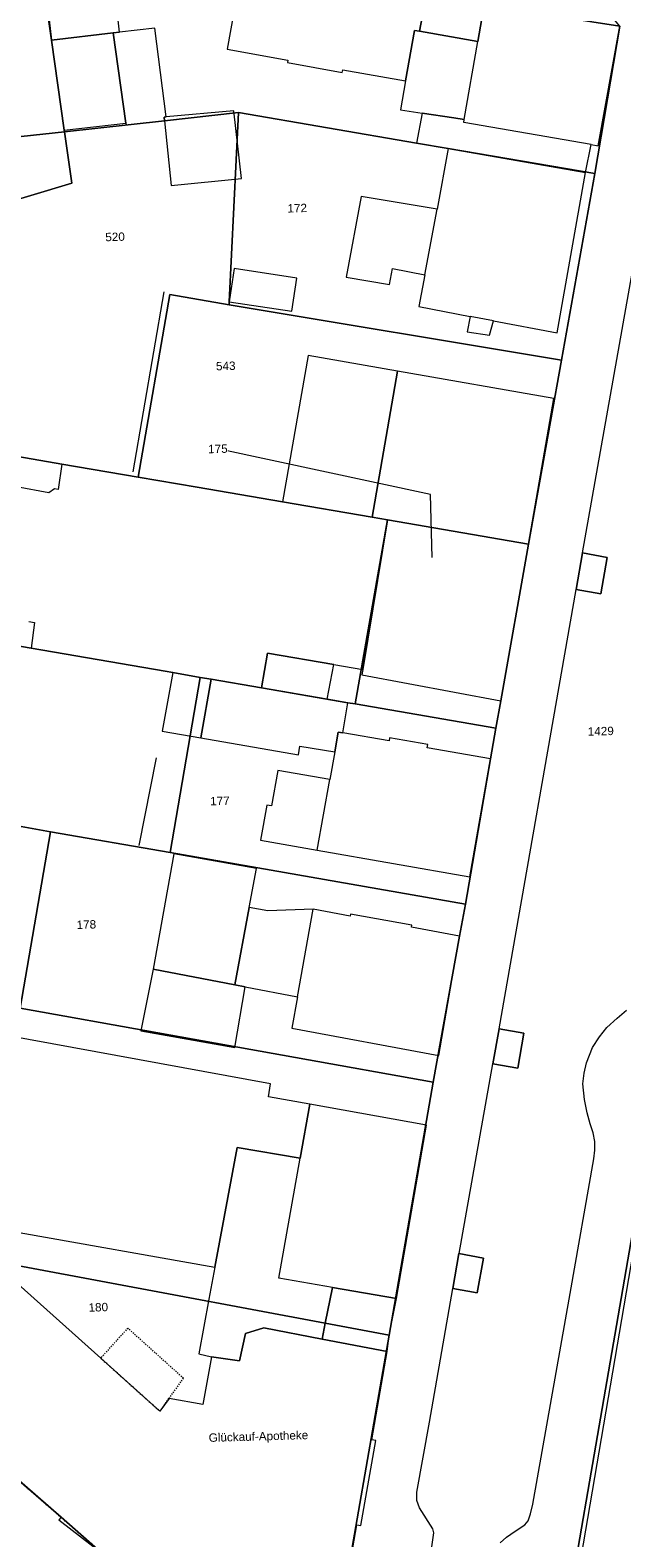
# Model space of a CAD drawing. Header units: millimetres. Extents: x -191 to 81095, y -508122 to 28741.
# Tile 117 of 251: x 5443 to 5492, y 9619 to 9745. Entities that reach past the tile are written whole.
import ezdxf

# ---------------------------------------------------------------- set-up
doc = ezdxf.new("R2010")
doc.units = ezdxf.units.MM
for name, pattern in [('VE22-087 DB - VST Hervest-Dorsten ALK VA2736$0$1', [0]), ('VE22-087 DB - VST Hervest-Dorsten ALK VA2736$0$2', [0.16, 0.06, -0.1]), ('VE22-087 DB - VST Hervest-Dorsten ALK VA2736$0$3', [0.26, 0.11, -0.15])]:
    doc.linetypes.add(name, pattern=pattern)
for name, color, linetype, lineweight in [('VE22-087 DB - VST Hervest-Dorsten ALK VA2736$0$AX_Bauteil', 7, 'VE22-087 DB - VST Hervest-Dorsten ALK VA2736$0$1', 18), ('VE22-087 DB - VST Hervest-Dorsten ALK VA2736$0$AX_Flurstueck', 9, 'VE22-087 DB - VST Hervest-Dorsten ALK VA2736$0$1', 18), ('VE22-087 DB - VST Hervest-Dorsten ALK VA2736$0$AX_Gebaeude', 7, 'VE22-087 DB - VST Hervest-Dorsten ALK VA2736$0$1', 18), ('VE22-087 DB - VST Hervest-Dorsten ALK VA2736$0$AX_SonstigesBauwerkOderSonstigeEinrichtung', 7, 'VE22-087 DB - VST Hervest-Dorsten ALK VA2736$0$1', 18), ('VE22-087 DB - VST Hervest-Dorsten ALK VA2736$0$AX_Strassenverkehr', 7, 'VE22-087 DB - VST Hervest-Dorsten ALK VA2736$0$1', 18), ('VE22-087 DB - VST Hervest-Dorsten ALK VA2736$0$AX_Strassenverkehrsanlage', 7, 'VE22-087 DB - VST Hervest-Dorsten ALK VA2736$0$1', 18), ('VE22-087 DB - VST Hervest-Dorsten ALK VA2736$0$AX_Vegetationsmerkmal', 7, 'VE22-087 DB - VST Hervest-Dorsten ALK VA2736$0$1', 18), ('VE22-087 DB - VST Hervest-Dorsten ALK VA2736$0$AX_Weg', 7, 'VE22-087 DB - VST Hervest-Dorsten ALK VA2736$0$1', 18), ('VE22-087 DB - VST Hervest-Dorsten ALK VA2736$0$AX_Wohnbauflaeche', 7, 'VE22-087 DB - VST Hervest-Dorsten ALK VA2736$0$1', 18), ('VE22-087 DB - VST Hervest-Dorsten ALK VA2736$0$Flurgrenzen', 9, 'VE22-087 DB - VST Hervest-Dorsten ALK VA2736$0$1', 18)]:
    doc.layers.add(name, color=color, linetype=linetype, lineweight=lineweight)
doc.layers.add('XREF ALK Kataster', color=251, linetype='Continuous')
doc.styles.add('VE22-087 DB - VST Hervest-Dorsten ALK VA2736$0$0', font='arial.ttf')

# ---------------------------------------------------------------- blocks, each defined once
blk = doc.blocks.new('VE22-087 DB - VST Hervest-Dorsten ALK VA2736')
at = {"layer": 'VE22-087 DB - VST Hervest-Dorsten ALK VA2736$0$AX_Bauteil', "color": 7, "linetype": 'VE22-087 DB - VST Hervest-Dorsten ALK VA2736$0$1', "lineweight": 13, "ltscale": 0.5}
for points in [[(5475.02, 9745.19, 0), (5474.27, 9740.96, 0), (5473.84, 9738.55, 0), (5475.66, 9738.28, 0), (5478.3, 9737.89, 0), (5479.17, 9737.75, 0), (5480.31, 9744.26, 0), (5475.43, 9745.12, 0)], [(5475.66, 9738.28, 0), (5475.19, 9735.77, 0), (5477.83, 9735.32, 0), (5489.31, 9733.3, 0), (5489.77, 9735.64, 0), (5479.13, 9737.49, 0), (5479.17, 9737.75, 0), (5478.3, 9737.89, 0)], [(5470.57, 9731.3, 0), (5469.3, 9724.56, 0), (5472.93, 9723.94, 0), (5473.18, 9725.27, 0), (5475.88, 9724.75, 0), (5476.91, 9730.23, 0)], [(5479.67, 9721.27, 0), (5479.42, 9719.99, 0), (5481.28, 9719.7, 0), (5481.61, 9720.92, 0)], [(5463.59, 9683.32, 0), (5463.07, 9680.37, 0), (5462.67, 9680.43, 0), (5462.16, 9677.49, 0), (5466.89, 9676.66, 0), (5467.95, 9682.56, 0)], [(5454.9, 9676.37, 0), (5453.18, 9666.71, 0), (5460.02, 9665.41, 0), (5461.21, 9671.86, 0), (5461.81, 9675.14, 0)], [(5461.21, 9671.86, 0), (5460.02, 9665.41, 0), (5460.86, 9665.24, 0), (5465.23, 9664.41, 0), (5466.54, 9671.72, 0), (5462.75, 9671.58, 0)], [(5453.18, 9666.71, 0), (5452.15, 9661.57, 0), (5460, 9660.16, 0), (5460.86, 9665.24, 0), (5460.02, 9665.41, 0)], [(5460.19, 9651.81, 0), (5458.34, 9641.82, 0), (5457.84, 9639.14, 0), (5456.99, 9634.57, 0), (5458.05, 9634.31, 0), (5460.4, 9633.97, 0), (5460.9, 9636.26, 0), (5462.42, 9636.74, 0), (5467.29, 9635.8, 0), (5467.56, 9637.13, 0), (5468.18, 9640.12, 0), (5463.69, 9640.89, 0), (5465.46, 9650.91, 0)]]:
    blk.add_polyline3d(points, close=True, dxfattribs=at)
at = {"layer": 'VE22-087 DB - VST Hervest-Dorsten ALK VA2736$0$AX_Flurstueck', "linetype": 'VE22-087 DB - VST Hervest-Dorsten ALK VA2736$0$1', "lineweight": 13, "ltscale": 0.5}
for points in [[(5492.18, 9745.55, 0), (5490.07, 9733.23, 0), (5487.3, 9717.62, 0), (5484.55, 9702.25, 0), (5482.22, 9689.15, 0), (5481.81, 9686.86, 0), (5481.37, 9684.31, 0), (5479.27, 9672.16, 0), (5478.79, 9669.48, 0), (5476.59, 9657.27, 0), (5472.91, 9636.12, 0), (5469.07, 9614.06, 0)], [(5476.54, 9361.9, 0), (5475.33, 9383.52, 0), (5475.15, 9386.81, 0), (5475.13, 9387.22, 0), (5473.89, 9409.31, 0), (5472.67, 9428.84, 0), (5472.56, 9431.02, 0), (5472.2, 9437.97, 0), (5472.07, 9440.26, 0), (5468.85, 9495.71, 0), (5468.5, 9501.7, 0), (5466.62, 9534.07, 0), (5471.45, 9572.98, 0), (5472.48, 9581.2, 0), (5477.64, 9591.02, 0), (5480.02, 9595.56, 0), (5483.31, 9601.84, 0), (5489.16, 9600.46, 0), (5486.25, 9604.19, 0), (5487.11, 9609.18, 0), (5495.62, 9658.55, 0)], [(5449.01, 9617.83, 0), (5445.49, 9620.9, 0), (5413.11, 9649.14, 0), (5397.95, 9662.35, 0), (5388.51, 9670.61, 0), (5378.72, 9679.18, 0), (5376.08, 9681.48, 0), (5360.92, 9694.75, 0), (5353.59, 9701.16, 0), (5340.53, 9712.59, 0), (5333.08, 9719, 0), (5327.02, 9724.21, 0), (5320.74, 9729.62, 0), (5312.64, 9736.71, 0), (5304.14, 9744.17, 0), (5301.52, 9746.46, 0)], [(5476.5, 9701.12, 0), (5476.35, 9706.4, 0), (5458.59, 9710.21, 0)], [(5495.62, 9658.55, 0), (5487.11, 9609.18, 0), (5487.05, 9608.24, 0), (5487.26, 9607.26, 0), (5487.7, 9606.38, 0), (5488.32, 9605.59, 0), (5488.9, 9604.78, 0), (5489.44, 9603.93, 0), (5489.93, 9603.05, 0), (5490.37, 9602.12, 0), (5490.59, 9601.65, 0), (5490.61, 9601.61, 0), (5490.8, 9601.23, 0), (5491.32, 9600.41, 0), (5491.84, 9599.82, 0), (5493.08, 9599.53, 0)]]:
    blk.add_polyline3d(points, dxfattribs=at)
for points in [[(5445.75, 9736.86, 0), (5445.77, 9736.72, 0), (5454.12, 9737.63, 0), (5460.32, 9738.31, 0), (5475.19, 9735.77, 0), (5477.83, 9735.32, 0), (5490.07, 9733.23, 0), (5492.18, 9745.55, 0), (5489.68, 9748.52, 0), (5461.14, 9753.54, 0), (5460.75, 9753.61, 0), (5443.52, 9752.55, 0), (5444.68, 9744.38, 0)], [(5444.68, 9744.38, 0), (5443.52, 9752.55, 0), (5441.43, 9752.42, 0), (5424.4, 9747.08, 0), (5428.18, 9734.8, 0), (5445.77, 9736.72, 0), (5445.75, 9736.86, 0)], [(5435.45, 9710.68, 0), (5445.56, 9708.94, 0), (5451.93, 9707.85, 0), (5454.59, 9723.1, 0), (5459.52, 9722.24, 0), (5459.54, 9722.51, 0), (5460.32, 9738.31, 0), (5454.12, 9737.63, 0), (5445.77, 9736.72, 0), (5446.38, 9732.42, 0), (5430.35, 9727.6, 0), (5434.34, 9714.37, 0)], [(5460.32, 9738.31, 0), (5459.54, 9722.51, 0), (5459.52, 9722.24, 0), (5487.3, 9717.62, 0), (5490.07, 9733.23, 0), (5477.83, 9735.32, 0), (5475.19, 9735.77, 0)], [(5446.38, 9732.42, 0), (5445.77, 9736.72, 0), (5428.18, 9734.8, 0), (5430.35, 9727.6, 0)], [(5487.3, 9717.62, 0), (5459.52, 9722.24, 0), (5454.59, 9723.1, 0), (5451.93, 9707.85, 0), (5456.87, 9707, 0), (5463.98, 9705.78, 0), (5471.47, 9704.49, 0), (5472.77, 9704.27, 0), (5484.55, 9702.25, 0)], [(5445.56, 9708.94, 0), (5435.45, 9710.68, 0), (5435.97, 9708.96, 0), (5422.41, 9704.82, 0), (5421.42, 9704.52, 0), (5418.33, 9703.58, 0), (5413.18, 9702.01, 0), (5414.65, 9699.83, 0), (5421.9, 9689.09, 0), (5428.19, 9696.1, 0), (5442.98, 9693.55, 0), (5454.19, 9691.62, 0), (5454.84, 9691.51, 0), (5457.12, 9691.11, 0), (5458.02, 9690.96, 0), (5462.24, 9690.23, 0), (5469.46, 9688.99, 0), (5470.06, 9688.89, 0), (5472.77, 9704.27, 0), (5471.47, 9704.49, 0), (5463.98, 9705.78, 0), (5456.87, 9707, 0), (5451.93, 9707.85, 0)], [(5472.77, 9704.27, 0), (5470.06, 9688.89, 0), (5481.81, 9686.86, 0), (5482.22, 9689.15, 0), (5484.55, 9702.25, 0)], [(5427.17, 9664.99, 0), (5437.21, 9676.29, 0), (5439.67, 9679.08, 0), (5444.61, 9678.21, 0), (5454.61, 9676.47, 0), (5457.12, 9691.11, 0), (5454.84, 9691.51, 0), (5454.19, 9691.62, 0), (5442.98, 9693.55, 0), (5428.19, 9696.1, 0), (5421.9, 9689.09, 0), (5418.94, 9685.78, 0), (5418.55, 9685.35, 0), (5413.04, 9679.19, 0), (5421.24, 9671.86, 0), (5420.33, 9670.85, 0)], [(5470.06, 9688.89, 0), (5469.46, 9688.99, 0), (5462.24, 9690.23, 0), (5458.02, 9690.96, 0), (5457.12, 9691.11, 0), (5454.61, 9676.47, 0), (5479.27, 9672.16, 0), (5481.37, 9684.31, 0), (5481.81, 9686.86, 0)], [(5428.94, 9656.92, 0), (5431.75, 9654.5, 0), (5430.04, 9644.16, 0), (5467.56, 9637.13, 0), (5472.91, 9636.12, 0), (5476.59, 9657.27, 0), (5442.07, 9663.46, 0), (5444.61, 9678.21, 0), (5439.67, 9679.08, 0), (5437.21, 9676.29, 0), (5427.17, 9664.99, 0), (5423.88, 9661.28, 0)], [(5444.61, 9678.21, 0), (5442.07, 9663.46, 0), (5476.59, 9657.27, 0), (5478.79, 9669.48, 0), (5479.27, 9672.16, 0), (5454.61, 9676.47, 0)], [(5428.94, 9656.92, 0), (5423.88, 9661.28, 0), (5415.29, 9651.6, 0), (5413.11, 9649.14, 0), (5445.49, 9620.9, 0), (5449.01, 9617.83, 0), (5469.07, 9614.06, 0), (5472.91, 9636.12, 0), (5467.56, 9637.13, 0), (5430.04, 9644.16, 0), (5431.75, 9654.5, 0)]]:
    blk.add_polyline3d(points, close=True, dxfattribs=at)
at = {"layer": 'VE22-087 DB - VST Hervest-Dorsten ALK VA2736$0$AX_Gebaeude', "color": 7, "linetype": 'VE22-087 DB - VST Hervest-Dorsten ALK VA2736$0$1', "lineweight": 13, "ltscale": 0.5}
for points in [[(5469.02, 9741.9, 0), (5474.27, 9740.96, 0), (5475.02, 9745.19, 0), (5475.43, 9745.12, 0), (5476.49, 9750.72, 0), (5461.14, 9753.54, 0), (5459.37, 9743.61, 0), (5464.43, 9742.71, 0), (5464.4, 9742.5, 0), (5468.97, 9741.67, 0)], [(5450.38, 9745.03, 0), (5449.72, 9750.85, 0), (5444.02, 9750.21, 0), (5444.68, 9744.38, 0), (5449.85, 9744.97, 0)], [(5489.68, 9748.52, 0), (5476.49, 9750.72, 0), (5475.43, 9745.12, 0), (5480.31, 9744.26, 0), (5480.84, 9747.29, 0), (5492.18, 9745.55, 0)], [(5475.43, 9745.12, 0), (5475.02, 9745.19, 0), (5474.27, 9740.96, 0), (5473.84, 9738.55, 0), (5475.66, 9738.28, 0), (5475.19, 9735.77, 0), (5477.83, 9735.32, 0), (5489.31, 9733.3, 0), (5489.77, 9735.64, 0), (5490.36, 9735.54, 0), (5492.18, 9745.55, 0), (5480.84, 9747.29, 0), (5480.31, 9744.26, 0)], [(5453.31, 9745.36, 0), (5450.38, 9745.03, 0), (5449.85, 9744.97, 0), (5450.91, 9737.42, 0), (5450.93, 9737.28, 0), (5454.12, 9737.63, 0), (5454.09, 9737.94, 0), (5454.26, 9737.96, 0)], [(5444.68, 9744.38, 0), (5445.75, 9736.86, 0), (5450.91, 9737.42, 0), (5449.85, 9744.97, 0)], [(5459.93, 9738.45, 0), (5454.26, 9737.96, 0), (5454.09, 9737.94, 0), (5454.12, 9737.63, 0), (5454.7, 9732.23, 0), (5460.55, 9732.81, 0)], [(5477.83, 9735.32, 0), (5476.91, 9730.23, 0), (5470.57, 9731.3, 0), (5469.3, 9724.56, 0), (5472.93, 9723.94, 0), (5473.18, 9725.27, 0), (5475.88, 9724.75, 0), (5475.37, 9722.1, 0), (5479.67, 9721.27, 0), (5479.42, 9719.99, 0), (5481.28, 9719.7, 0), (5481.61, 9720.92, 0), (5486.94, 9719.9, 0), (5489.31, 9733.3, 0)], [(5459.96, 9725.28, 0), (5459.54, 9722.51, 0), (5464.78, 9721.72, 0), (5465.19, 9724.48, 0)], [(5466.12, 9718.01, 0), (5463.98, 9705.78, 0), (5471.47, 9704.49, 0), (5473.61, 9716.7, 0)], [(5486.66, 9714.42, 0), (5473.61, 9716.7, 0), (5471.47, 9704.49, 0), (5472.77, 9704.27, 0), (5484.55, 9702.25, 0)], [(5470.69, 9691.76, 0), (5470.61, 9691.33, 0), (5482.22, 9689.15, 0), (5484.55, 9702.25, 0), (5472.77, 9704.27, 0)], [(5468.29, 9692.18, 0), (5462.74, 9693.13, 0), (5462.24, 9690.23, 0), (5467.73, 9689.29, 0)], [(5457.12, 9691.11, 0), (5454.84, 9691.51, 0), (5453.94, 9686.6, 0), (5457.17, 9686.05, 0), (5458.02, 9690.96, 0)], [(5465.32, 9684.63, 0), (5465.45, 9685.37, 0), (5468.36, 9684.88, 0), (5468.65, 9686.53, 0), (5469.02, 9686.46, 0), (5469.46, 9688.99, 0), (5467.73, 9689.29, 0), (5462.24, 9690.23, 0), (5458.02, 9690.96, 0), (5457.17, 9686.05, 0)], [(5463.59, 9683.32, 0), (5463.07, 9680.37, 0), (5462.67, 9680.43, 0), (5462.16, 9677.49, 0), (5466.89, 9676.66, 0), (5479.65, 9674.43, 0), (5481.37, 9684.31, 0), (5476.07, 9685.23, 0), (5476.12, 9685.5, 0), (5472.93, 9686.06, 0), (5472.89, 9685.79, 0), (5469.02, 9686.46, 0), (5468.65, 9686.53, 0), (5468.36, 9684.88, 0), (5467.95, 9682.56, 0)], [(5461.81, 9675.14, 0), (5454.9, 9676.37, 0), (5453.18, 9666.71, 0), (5452.15, 9661.57, 0), (5460, 9660.16, 0), (5460.86, 9665.24, 0), (5465.23, 9664.41, 0), (5464.76, 9661.79, 0), (5477.04, 9659.49, 0), (5478.79, 9669.48, 0), (5474.77, 9670.22, 0), (5474.8, 9670.39, 0), (5469.66, 9671.31, 0), (5469.63, 9671.15, 0), (5466.54, 9671.72, 0), (5462.75, 9671.58, 0), (5461.21, 9671.86, 0)], [(5439.1, 9661.51, 0), (5436.41, 9645.68, 0), (5442, 9644.7, 0), (5458.34, 9641.82, 0), (5460.19, 9651.81, 0), (5465.46, 9650.91, 0), (5466.26, 9655.44, 0), (5462.82, 9656.05, 0), (5462.98, 9657.14, 0)], [(5458.34, 9641.82, 0), (5457.84, 9639.14, 0), (5456.99, 9634.57, 0), (5458.05, 9634.31, 0), (5460.4, 9633.97, 0), (5460.9, 9636.26, 0), (5462.42, 9636.74, 0), (5467.29, 9635.8, 0), (5467.56, 9637.13, 0), (5468.18, 9640.12, 0), (5473.5, 9639.2, 0), (5476.03, 9653.69, 0), (5466.26, 9655.44, 0), (5465.46, 9650.91, 0), (5460.19, 9651.81, 0)], [(5472.72, 9634.76, 0), (5472.91, 9636.12, 0), (5473.5, 9639.2, 0), (5468.18, 9640.12, 0), (5467.56, 9637.13, 0), (5467.29, 9635.8, 0)]]:
    blk.add_polyline3d(points, close=True, dxfattribs=at)
for points in [[(5442.81, 9695.78, 0), (5443.28, 9695.7, 0), (5442.98, 9693.55, 0), (5454.19, 9691.62, 0), (5454.84, 9691.51, 0), (5457.12, 9691.11, 0), (5458.02, 9690.96, 0), (5462.24, 9690.23, 0), (5462.74, 9693.13, 0), (5468.29, 9692.18, 0), (5470.69, 9691.76, 0), (5472.77, 9704.27, 0), (5471.47, 9704.49, 0), (5463.98, 9705.78, 0), (5456.87, 9707, 0), (5451.93, 9707.85, 0), (5445.56, 9708.94, 0), (5445.24, 9706.82, 0), (5444.93, 9706.87, 0), (5444.46, 9706.52, 0), (5441.76, 9707.02, 0)], [(5496.11, 9659.61, 0), (5487.21, 9607.59, 0), (5494.35, 9606.27, 0)]]:
    blk.add_polyline3d(points, dxfattribs=at)
at = {"layer": 'VE22-087 DB - VST Hervest-Dorsten ALK VA2736$0$AX_SonstigesBauwerkOderSonstigeEinrichtung', "color": 7, "linetype": 'VE22-087 DB - VST Hervest-Dorsten ALK VA2736$0$3', "lineweight": 13, "ltscale": 0.5}
blk.add_polyline3d([(5451.06, 9636.71, 0), (5448.8, 9634.2, 0), (5453.75, 9629.76, 0), (5454.51, 9630.83, 0), (5455.72, 9632.52, 0)], close=True, dxfattribs=at)
at = {"layer": 'VE22-087 DB - VST Hervest-Dorsten ALK VA2736$0$AX_Strassenverkehr', "color": 253, "linetype": 'VE22-087 DB - VST Hervest-Dorsten ALK VA2736$0$1', "lineweight": 13, "ltscale": 0.5, "true_color": 0x999999}
for points in [[(5489.04, 9701.51, 0), (5488.51, 9698.44, 0), (5490.58, 9698.08, 0), (5491.12, 9701.14, 0)], [(5489.04, 9701.51, 0), (5491.12, 9701.14, 0), (5490.58, 9698.08, 0), (5488.51, 9698.44, 0)], [(5482.09, 9661.73, 0), (5481.57, 9658.81, 0), (5483.64, 9658.44, 0), (5484.16, 9661.36, 0)], [(5482.09, 9661.73, 0), (5484.16, 9661.36, 0), (5483.64, 9658.44, 0), (5481.57, 9658.81, 0)], [(5478.73, 9642.94, 0), (5480.78, 9642.57, 0), (5480.26, 9639.65, 0), (5478.21, 9640.02, 0)], [(5478.73, 9642.94, 0), (5478.21, 9640.02, 0), (5480.26, 9639.65, 0), (5480.78, 9642.57, 0)]]:
    blk.add_polyline3d(points, close=True, dxfattribs=at)
at = {"layer": 'VE22-087 DB - VST Hervest-Dorsten ALK VA2736$0$AX_Strassenverkehrsanlage', "color": 7, "linetype": 'VE22-087 DB - VST Hervest-Dorsten ALK VA2736$0$1', "lineweight": 13, "ltscale": 0.5, "true_color": 0xf7f7f0}
for points in [[(5489.04, 9701.51, 0), (5495, 9735.1, 0)], [(5482.09, 9661.73, 0), (5488.51, 9698.44, 0)], [(5482.16, 9618.77, 0), (5482.71, 9619.25, 0), (5483.44, 9619.73, 0), (5484.23, 9620.28, 0), (5484.52, 9620.61, 0), (5484.7, 9621.2, 0), (5484.89, 9621.99, 0), (5488.02, 9639.62, 0), (5490.01, 9650.87, 0), (5490.08, 9651.6, 0), (5490.08, 9652.32, 0), (5489.93, 9653.05, 0), (5489.7, 9653.8, 0), (5489.44, 9654.7, 0), (5489.23, 9655.81, 0), (5489.09, 9657.13, 0), (5489.19, 9658.02, 0), (5489.4, 9658.89, 0), (5489.89, 9660.17, 0), (5490.47, 9661.07, 0), (5491.09, 9661.85, 0), (5491.94, 9662.62, 0), (5492.72, 9663.3, 0)], [(5478.74, 9642.94, 0), (5481.57, 9658.81, 0)]]:
    blk.add_polyline3d(points, dxfattribs=at)
at = {"layer": 'VE22-087 DB - VST Hervest-Dorsten ALK VA2736$0$AX_Vegetationsmerkmal', "color": 7, "linetype": 'VE22-087 DB - VST Hervest-Dorsten ALK VA2736$0$1', "lineweight": 13, "ltscale": 0.5}
for points in [[(5454.07, 9723.34, 0), (5451.48, 9708.29, 0)], [(5453.43, 9684.38, 0), (5451.99, 9677.06, 0)]]:
    blk.add_polyline3d(points, dxfattribs=at)
at = {"layer": 'VE22-087 DB - VST Hervest-Dorsten ALK VA2736$0$AX_Flurstueck', "char_height": 0.7, "attachment_point": 2, "rotation": 1.5894, "style": 'VE22-087 DB - VST Hervest-Dorsten ALK VA2736$0$0', "bg_fill": 3, "box_fill_scale": 1, "bg_fill_color": 256, "bg_fill_transparency": 0}
for s, insert in [('172', (5465.21, 9730.68)), ('520', (5449.99, 9728.28)), ('543', (5459.24, 9717.49)), ('175', (5458.58, 9710.56)), ('1429', (5490.57, 9686.96)), ('177', (5458.75, 9681.13)), ('178', (5447.59, 9670.8)), ('180', (5448.59, 9638.81))]:
    blk.add_mtext(s, dxfattribs=dict(at, insert=insert))
at = {"layer": 'VE22-087 DB - VST Hervest-Dorsten ALK VA2736$0$AX_Gebaeude', "color": 7, "linetype": 'VE22-087 DB - VST Hervest-Dorsten ALK VA2736$0$1', "lineweight": 13, "ltscale": 0.5}
blk.add_polyline3d([(5469.4, 9615.61, 0), (5470.21, 9620.28, 0), (5470.54, 9620.22, 0), (5471.8, 9627.31, 0), (5471.44, 9627.38, 0), (5472.72, 9634.76, 0), (5467.29, 9635.8, 0), (5462.42, 9636.74, 0), (5460.9, 9636.26, 0), (5460.4, 9633.97, 0), (5458.05, 9634.31, 0), (5457.32, 9630.34, 0), (5454.51, 9630.83, 0), (5453.75, 9629.76, 0), (5448.8, 9634.2, 0), (5441.37, 9640.87, 0), (5442, 9644.7, 0), (5436.41, 9645.68, 0), (5435.73, 9641.7, 0), (5429.44, 9634.81, 0), (5445.49, 9620.9, 0), (5445.3, 9620.69, 0), (5449.01, 9617.83, 0)], dxfattribs=at)
at = {"layer": 'VE22-087 DB - VST Hervest-Dorsten ALK VA2736$0$AX_Wohnbauflaeche', "color": 253, "linetype": 'VE22-087 DB - VST Hervest-Dorsten ALK VA2736$0$1', "lineweight": 13, "ltscale": 0.5, "true_color": 0x999999}
blk.add_polyline3d([(5441.43, 9752.42, 0), (5424.4, 9747.08, 0), (5428.18, 9734.8, 0), (5430.35, 9727.6, 0), (5434.34, 9714.37, 0), (5435.45, 9710.68, 0), (5445.56, 9708.94, 0), (5451.93, 9707.85, 0), (5454.59, 9723.1, 0), (5459.52, 9722.24, 0), (5459.54, 9722.51, 0), (5460.32, 9738.31, 0), (5454.12, 9737.63, 0), (5445.77, 9736.72, 0), (5445.75, 9736.86, 0), (5444.68, 9744.38, 0), (5443.52, 9752.55, 0)], close=True, dxfattribs=at)
at = {"layer": 'VE22-087 DB - VST Hervest-Dorsten ALK VA2736$0$AX_Gebaeude', "color": 7, "insert": (5461.97, 9628.02), "char_height": 0.7, "attachment_point": 2, "rotation": 1.5894, "style": 'VE22-087 DB - VST Hervest-Dorsten ALK VA2736$0$0', "bg_fill": 3, "box_fill_scale": 1, "bg_fill_color": 256, "bg_fill_transparency": 0}
blk.add_mtext('Glückauf-Apotheke', dxfattribs=at)
at = {"layer": 'VE22-087 DB - VST Hervest-Dorsten ALK VA2736$0$AX_Strassenverkehr', "color": 253, "linetype": 'VE22-087 DB - VST Hervest-Dorsten ALK VA2736$0$1', "lineweight": 13, "ltscale": 0.5, "true_color": 0x999999}
for points in [[(5492.18, 9745.55, 0), (5490.07, 9733.23, 0), (5487.3, 9717.62, 0), (5484.55, 9702.25, 0), (5482.22, 9689.15, 0), (5481.81, 9686.86, 0), (5481.37, 9684.31, 0), (5479.27, 9672.16, 0), (5478.79, 9669.48, 0), (5476.59, 9657.27, 0), (5472.91, 9636.12, 0), (5469.07, 9614.06, 0)], [(5487.11, 9609.18, 0), (5495.62, 9658.55, 0)]]:
    blk.add_polyline3d(points, dxfattribs=at)
at = {"layer": 'VE22-087 DB - VST Hervest-Dorsten ALK VA2736$0$AX_Strassenverkehrsanlage', "color": 7, "linetype": 'VE22-087 DB - VST Hervest-Dorsten ALK VA2736$0$1', "lineweight": 13, "ltscale": 0.5, "true_color": 0xf7f7f0}
blk.add_polyline3d([(5466.3, 9603.89, 0), (5467.22, 9604.32, 0), (5468.4, 9605.11, 0), (5469.45, 9605.79, 0), (5470.73, 9606.45, 0), (5472.49, 9607.45, 0), (5473.41, 9608.27, 0), (5474.39, 9609.67, 0), (5475.05, 9611.03, 0), (5475.46, 9612.75, 0), (5476.23, 9616.87, 0), (5476.64, 9619.59, 0), (5476.55, 9619.93, 0), (5475.43, 9621.69, 0), (5475.2, 9622.3, 0), (5475.2, 9623, 0), (5476.27, 9628.85, 0), (5478.21, 9640.02, 0)], dxfattribs=at)
at = {"layer": 'VE22-087 DB - VST Hervest-Dorsten ALK VA2736$0$AX_Weg', "color": 7, "linetype": 'VE22-087 DB - VST Hervest-Dorsten ALK VA2736$0$2', "lineweight": 13, "ltscale": 0.5}
blk.add_polyline3d([(5449.01, 9617.83, 0), (5445.49, 9620.9, 0), (5413.11, 9649.14, 0), (5397.95, 9662.35, 0), (5388.51, 9670.61, 0), (5378.72, 9679.18, 0), (5376.08, 9681.48, 0), (5360.92, 9694.75, 0), (5353.59, 9701.16, 0), (5340.53, 9712.59, 0)], dxfattribs=at)
at = {"layer": 'VE22-087 DB - VST Hervest-Dorsten ALK VA2736$0$Flurgrenzen', "ltscale": 0.5}
for points in [[(5492.18, 9745.55, 0), (5490.07, 9733.23, 0), (5487.3, 9717.62, 0), (5484.55, 9702.25, 0), (5482.22, 9689.15, 0), (5481.81, 9686.86, 0), (5481.37, 9684.31, 0), (5479.27, 9672.16, 0), (5478.79, 9669.48, 0), (5476.59, 9657.27, 0), (5472.91, 9636.12, 0), (5469.07, 9614.06, 0)], [(5469.07, 9614.06, 0), (5472.91, 9636.12, 0), (5476.59, 9657.27, 0), (5478.79, 9669.48, 0), (5479.27, 9672.16, 0), (5481.37, 9684.31, 0), (5481.81, 9686.86, 0), (5482.22, 9689.15, 0), (5484.55, 9702.25, 0), (5487.3, 9717.62, 0), (5490.07, 9733.23, 0), (5492.18, 9745.55, 0)]]:
    blk.add_polyline3d(points, dxfattribs=at)

msp = doc.modelspace()

# ---------------------------------------------------------------- block references
at = {"layer": 'XREF ALK Kataster', "color": 251}
msp.add_blockref('VE22-087 DB - VST Hervest-Dorsten ALK VA2736', (0, 0), dxfattribs=at)

doc.saveas('drawing.dxf')
